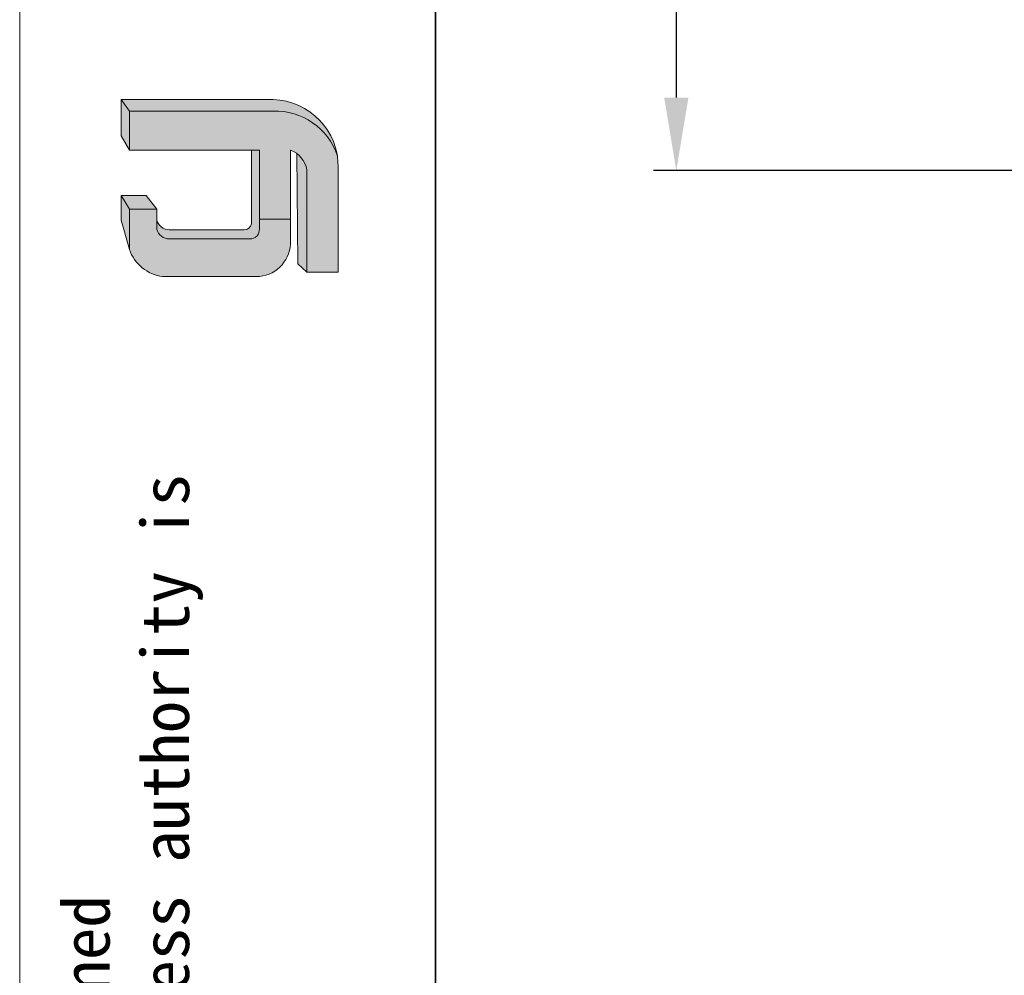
# Model space of a CAD drawing. Header units: millimetres. Extents: x 2502 to 2892, y 1247 to 1516.
# Tile 4 of 21: x 2502 to 2556, y 1402 to 1454. Entities that reach past the tile are written whole.
import ezdxf

# ---------------------------------------------------------------- set-up
doc = ezdxf.new("R2010")
doc.units = ezdxf.units.MM
for name, color, linetype, lineweight in [('0007', 7, 'Continuous', 5), ('实线层', 7, 'Continuous', 25), ('尺寸线层', 3, 'Continuous', 18), ('粗实线层', 7, 'Continuous', 35), ('细实线层', 3, 'Continuous', 18)]:
    doc.layers.add(name, color=color, linetype=linetype, lineweight=lineweight)
doc.styles.get("Standard").update_dxf_attribs({"font": 'arial.ttf'})
doc.styles.add('标准', font='txt', dxfattribs={"width": 0.667})
doc.dimstyles.new('对齐', dxfattribs={"dimtxt": 3, "dimasz": 2.5, "dimexe": 1.25, "dimexo": 0.625, "dimtad": 1, "dimdsep": 46, "dimtxsty": '标准', "dimcen": 2.5, "dimclrd": 3, "dimclre": 3, "dimclrt": 3, "dimadec": 0, "dimazin": 0, "dimtfac": 1, "dimtmove": 0, "dimatfit": 3, "dimfxl": 1, "dimarcsym": 0})

# ---------------------------------------------------------------- blocks, each defined once
blk = doc.blocks.new('*D19')
at = {"layer": 'Defpoints', "color": 0, "transparency": 16777216}
for p in [(2585.483436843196, 1484.683245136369), (2537.805688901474, 1445.69543085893), (2563.483436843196, 1445.69543085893)]:
    blk.add_point(p, dxfattribs=at)
at = {"layer": '尺寸线层', "color": 3, "linetype": 'Continuous', "lineweight": -2, "transparency": 16777216}
for p, q in [((2584.858436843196, 1484.683245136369), (2536.555688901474, 1484.683245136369)), ((2537.805688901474, 1480.683245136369), (2537.805688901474, 1449.69543085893)), ((2562.858436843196, 1445.69543085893), (2536.555688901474, 1445.69543085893))]:
    blk.add_line(p, q, dxfattribs=at)
at = {"layer": '尺寸线层', "color": 3, "transparency": 16777216}
for points in [[(2537.139022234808, 1480.683245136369), (2538.472355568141, 1480.683245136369), (2537.805688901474, 1484.683245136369)], [(2537.139022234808, 1449.69543085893), (2538.472355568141, 1449.69543085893), (2537.805688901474, 1445.69543085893)]]:
    blk.add_solid(points, dxfattribs=at)
at = {"layer": '尺寸线层', "color": 3, "transparency": 16777216, "insert": (2534.180688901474, 1465.189337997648), "char_height": 6, "attachment_point": 5, "rotation": 90, "style": '标准'}
blk.add_mtext('39', dxfattribs=at)

msp = doc.modelspace()

# ---------------------------------------------------------------- hatches: boundary and pattern name
at = {"layer": '实线层'}
h = msp.add_hatch(color=256, dxfattribs=at)
edge = h.paths.add_edge_path(flags=0)
edge.add_line((2507.3411722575, 1449.581768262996), (2507.788262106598, 1448.949723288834))
edge.add_line((2507.788262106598, 1448.949723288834), (2515.6698794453, 1448.949723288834))
edge.add_arc((2515.809011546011, 1445.382553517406), 3.569882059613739, 18.258457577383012, 92.23360366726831, ccw=False)
edge.add_arc((2515.573582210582, 1445.909520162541), 3.673510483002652, 9.265836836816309, 88.49787900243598)
edge.add_line((2515.669879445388, 1449.581768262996), (2507.341172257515, 1449.581768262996))
h = msp.add_hatch(color=256, dxfattribs=at)
h.paths.add_polyline_path([(2507.3411722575, 1442.963622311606), (2507.788262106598, 1441.358074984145), (2507.788262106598, 1443.565606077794), (2507.3411722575, 1444.324828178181)], flags=0)
h.paths.add_polyline_path([(2507.788262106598, 1446.79910619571), (2507.788262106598, 1448.949723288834), (2507.3411722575, 1449.581768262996), (2507.3411722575, 1447.59186642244)], flags=0)
h = msp.add_hatch(color=256, dxfattribs=at)
edge = h.paths.add_edge_path(flags=0)
edge.add_line((2514.086098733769, 1442.439981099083), (2509.974846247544, 1442.439981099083))
edge.add_arc((2509.973379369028, 1443.142515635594), 0.7025360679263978, 193.8962338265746, 270.1196323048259, ccw=False)
edge.add_line((2509.291404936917, 1442.973791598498), (2509.291404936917, 1442.467152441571))
edge.add_arc((2509.973379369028, 1442.635876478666), 0.7025360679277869, 193.8962338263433, 270.1196323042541)
edge.add_line((2509.974846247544, 1441.933341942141), (2514.391755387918, 1441.933341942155))
edge.add_arc((2514.412500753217, 1442.440974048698), 0.5080558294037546, 267.659799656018, 364.9883187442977)
edge.add_line((2514.918632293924, 1442.485150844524), (2514.918632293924, 1446.79910619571))
edge.add_line((2514.918632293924, 1446.79910619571), (2514.490946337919, 1446.79910619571))
edge.add_line((2514.490946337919, 1446.79910619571), (2514.490946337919, 1442.764225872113))
edge.add_arc((2514.098666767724, 1442.839154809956), 0.399371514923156, 268.1966309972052, 349.18624476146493, ccw=False)
h = msp.add_hatch(color=256, dxfattribs=at)
edge = h.paths.add_edge_path(flags=0)
edge.add_line((2517.024908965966, 1440.568458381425), (2517.522572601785, 1440.11625673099))
edge.add_line((2517.522572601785, 1440.116256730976), (2517.522572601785, 1445.726453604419))
edge.add_arc((2516.189385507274, 1445.520911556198), 1.348938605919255, 8.764480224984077, 53.88699480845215)
edge.add_line((2516.984422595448, 1446.610659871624), (2517.024908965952, 1440.568458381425))
msp.add_hatch(color=256, dxfattribs=at).paths.add_polyline_path([(2509.291404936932, 1443.565606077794), (2508.714527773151, 1444.324828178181), (2507.3411722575, 1444.324828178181), (2507.788262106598, 1443.565606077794)], flags=0)
h = msp.add_hatch(color=30, dxfattribs=at)
edge = h.paths.add_edge_path(flags=0)
edge.add_arc((2509.973379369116, 1442.635876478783), 0.7025360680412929, 193.8962338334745, 270.11963231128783, ccw=False)
edge.add_line((2509.291404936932, 1442.467152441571), (2509.291404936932, 1443.565606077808))
edge.add_line((2509.291404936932, 1443.565606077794), (2507.788262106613, 1443.565606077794))
edge.add_line((2507.788262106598, 1443.565606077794), (2507.788262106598, 1441.358074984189))
edge.add_arc((2509.861460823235, 1442.049771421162), 2.185542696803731, 198.4506221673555, 263.4013944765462)
edge.add_line((2509.610313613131, 1439.878706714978), (2514.918632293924, 1439.878706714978))
edge.add_arc((2514.744411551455, 1441.748811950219), 1.878202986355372, 275.3223660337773, 362.7233690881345)
edge.add_line((2516.620493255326, 1441.838052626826), (2516.620493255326, 1443.014950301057))
edge.add_line((2516.620493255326, 1443.014950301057), (2514.918632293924, 1443.014950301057))
edge.add_line((2514.918632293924, 1443.014950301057), (2514.918632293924, 1442.485150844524))
edge.add_arc((2514.412500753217, 1442.440974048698), 0.5080558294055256, -92.34020034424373, 4.988318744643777, ccw=False)
edge.add_line((2514.391755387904, 1441.933341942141), (2509.974846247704, 1441.933341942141))
at = {"layer": '尺寸线层'}
h = msp.add_hatch(color=179, dxfattribs=at)
edge = h.paths.add_edge_path(flags=0)
edge.add_line((2515.6698794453, 1448.949723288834), (2507.788262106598, 1448.949723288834))
edge.add_line((2507.788262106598, 1448.949723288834), (2507.788262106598, 1446.79910619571))
edge.add_line((2507.788262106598, 1446.79910619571), (2514.918632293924, 1446.79910619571))
edge.add_line((2514.918632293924, 1446.79910619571), (2514.918632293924, 1443.014950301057))
edge.add_line((2514.918632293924, 1443.014950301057), (2516.620493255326, 1443.014950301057))
edge.add_line((2516.620493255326, 1443.014950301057), (2516.620493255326, 1446.79910619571))
edge.add_arc((2516.189385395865, 1445.520911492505), 1.348938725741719, 8.764482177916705, 71.36184450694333, ccw=False)
edge.add_line((2517.522572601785, 1445.726453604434), (2517.522572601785, 1440.11625673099))
edge.add_line((2517.522572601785, 1440.116256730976), (2519.246563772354, 1440.116256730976))
edge.add_line((2519.246563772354, 1440.116256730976), (2519.246563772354, 1445.847184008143))
edge.add_arc((2515.573582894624, 1445.909520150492), 3.673509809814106, 359.0276957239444, 369.2658387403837)
edge.add_arc((2515.809011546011, 1445.382553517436), 3.569882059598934, 18.25845757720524, 92.23360366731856)

# ---------------------------------------------------------------- linework, layer by layer
at = {"layer": '0007'}
for p, q in [((2507.3411722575, 1449.581768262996), (2515.669879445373, 1449.581768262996)), ((2507.3411722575, 1447.59186642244), (2507.3411722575, 1449.581768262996)), ((2507.788262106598, 1448.949723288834), (2507.3411722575, 1449.581768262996)), ((2507.788262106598, 1448.949723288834), (2515.669879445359, 1448.949723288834)), ((2507.788262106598, 1446.79910619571), (2507.788262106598, 1448.949723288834)), ((2507.788262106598, 1446.79910619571), (2507.3411722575, 1447.59186642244)), ((2514.918632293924, 1446.79910619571), (2507.788262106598, 1446.79910619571)), ((2514.490946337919, 1442.764225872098), (2514.490946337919, 1446.79910619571)), ((2514.918632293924, 1442.485150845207), (2514.918632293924, 1446.79910619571)), ((2516.620493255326, 1441.838052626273), (2516.620493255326, 1446.79910619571)), ((2517.024908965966, 1440.568458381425), (2516.984422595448, 1446.610659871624)), ((2517.522572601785, 1440.11625673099), (2517.522572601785, 1445.726453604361)), ((2519.246563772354, 1440.11625673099), (2519.246563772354, 1445.847184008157)), ((2507.3411722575, 1442.963622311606), (2507.3411722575, 1444.324828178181)), ((2508.714527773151, 1444.324828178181), (2507.3411722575, 1444.324828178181)), ((2507.788262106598, 1443.565606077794), (2507.3411722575, 1444.324828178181)), ((2509.291404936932, 1443.565606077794), (2508.714527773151, 1444.324828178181)), ((2507.788262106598, 1441.358074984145), (2507.788262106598, 1443.565606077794)), ((2509.291404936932, 1443.565606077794), (2507.788262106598, 1443.565606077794)), ((2509.291404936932, 1442.467152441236), (2509.291404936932, 1443.565606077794)), ((2514.918632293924, 1443.014950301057), (2516.620493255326, 1443.014950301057)), ((2507.788262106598, 1441.358074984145), (2507.3411722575, 1442.963622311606)), ((2514.086098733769, 1442.439981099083), (2509.974846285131, 1442.439981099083)), ((2514.391755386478, 1441.933341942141), (2509.974846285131, 1441.933341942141)), ((2517.522572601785, 1440.11625673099), (2517.024908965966, 1440.568458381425)), ((2514.918632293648, 1439.878706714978), (2509.610313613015, 1439.878706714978)), ((2519.246563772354, 1440.11625673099), (2517.522572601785, 1440.11625673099))]:
    msp.add_line(p, q, dxfattribs=at)
for centre, radius, start, end in [((2515.57358215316, 1445.909520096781), 3.673510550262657, 359.02769675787, 88.49787813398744), ((2515.809011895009, 1445.382554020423), 3.569881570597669, 18.24249939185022, 92.23360957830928), ((2516.189385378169, 1445.520911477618), 1.348938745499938, 8.76448268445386, 71.36184399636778), ((2509.973379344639, 1443.142515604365), 0.7025360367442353, 193.8962318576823, 270.1196373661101), ((2509.973379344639, 1442.635876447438), 0.7025360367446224, 193.8962318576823, 270.1196373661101), ((2514.098666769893, 1442.83915480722), 0.3993715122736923, 268.1966306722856, 349.1862450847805), ((2514.412500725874, 1442.440974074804), 0.5080558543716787, 267.6598026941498, 4.988315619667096), ((2514.744411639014, 1441.74881187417), 1.878202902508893, 275.3223635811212, 2.723371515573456), ((2509.86146110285, 1442.049771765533), 2.185543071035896, 198.4506284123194, 263.4013882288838)]:
    msp.add_arc(centre, radius, start, end, dxfattribs=at)
at = {"layer": '粗实线层'}
msp.add_lwpolyline([(2524.582958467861, 1509.858027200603), (2875.552557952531, 1509.858027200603), (2875.552557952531, 1252.187066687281), (2524.582958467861, 1252.187066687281)], close=True, dxfattribs=at)
at = {"layer": '细实线层'}
msp.add_lwpolyline([(2501.764156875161, 1516.258513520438), (2881.953044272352, 1516.258513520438), (2881.953044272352, 1247.438088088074), (2501.764156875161, 1247.438088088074)], close=True, dxfattribs=at)

# ---------------------------------------------------------------- texts
at = {"layer": '细实线层', "insert": (2504.086425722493, 1279.634628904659), "char_height": 2.614721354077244, "width": 153.6149549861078, "attachment_point": 1, "rotation": 90}
msp.add_mtext('{\\fSimHei|b0|i0|c134|p49;We reserve all rights in this document and in the information contained therein,reproduction,use or disclosure to third parties without express authority is strictly forbidden. copyright 2023CUYUE}', dxfattribs=at)

# ---------------------------------------------------------------- dimensions: what is measured, and where the dimension line sits
at = {"layer": '尺寸线层'}
dim = msp.add_linear_dim(base=(2537.805688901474, 1445.69543085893), p1=(2585.483436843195, 1484.683245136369), p2=(2563.483436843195, 1445.695430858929), angle=90, dimstyle='对齐', override={"dimtxt": 6, "dimasz": 4, "dimdec": 1, "dimarcsym": 1}, dxfattribs=at)
dim.commit()
dim.dimension.update_dxf_attribs({"geometry": '*D19', "text_midpoint": (2534.180688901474, 1465.189337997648)})

doc.saveas('drawing.dxf')
